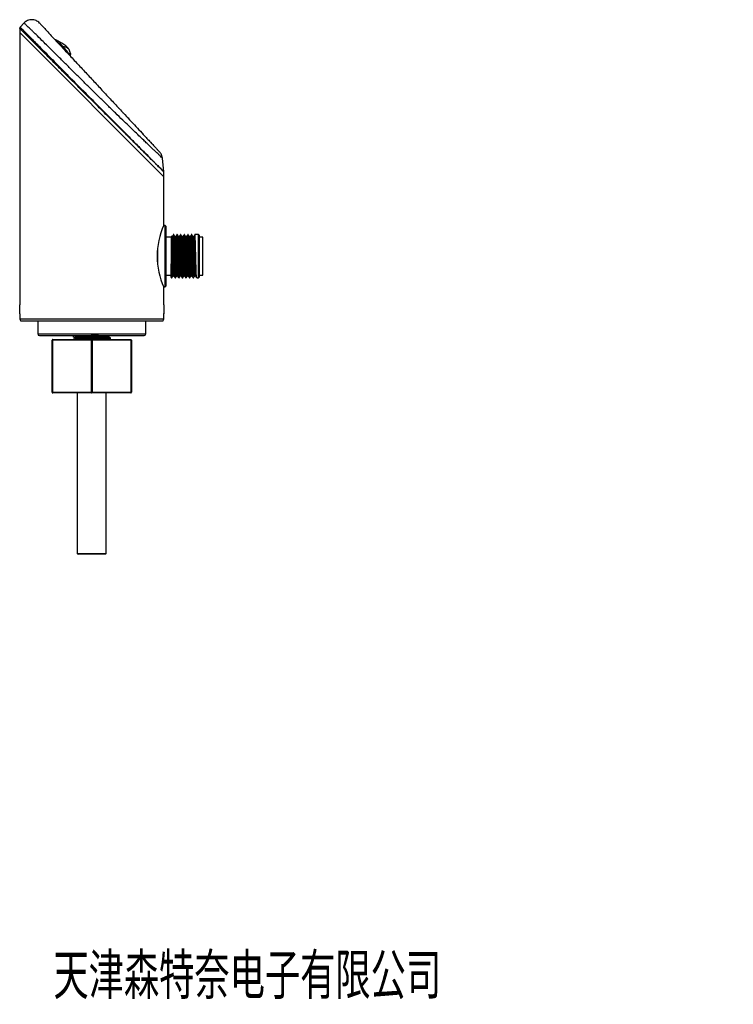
# Model space of a CAD drawing. Header units: millimetres. Extents: x 102 to 476, y 9 to 282.
# Tile 8 of 8: x 278 to 476, y 9 to 282. Entities that reach past the tile are written whole.
import ezdxf

# ---------------------------------------------------------------- set-up
doc = ezdxf.new("R2010")
doc.units = ezdxf.units.MM
doc.layers.add('10', color=7, linetype='Continuous')
doc.styles.add('SLDTEXTSTYLE0', font='TXT', dxfattribs={"width": 0.7, "bigfont": 'bigfont'})

msp = doc.modelspace()

# ---------------------------------------------------------------- linework, layer by layer
at = {"color": 7, "linetype": 'Continuous', "lineweight": 25}
for p, q in [((277.8, 279.7), (277.8, 278.51)), ((277.8, 278.51), (277.8, 203.05)), ((317.8, 238.51), (277.8, 278.51)), ((277.8, 278.51), (317.8, 238.51)), ((279.03, 281.18), (277.94, 280.05)), ((288.21, 276.28), (287.84, 276.47)), ((291.87, 272.7), (291.88, 272.63)), ((293.65, 269.99), (293.69, 270.02)), ((295.02, 268.53), (295.05, 268.56)), ((305.15, 257.65), (305.19, 257.69)), ((306.52, 256.19), (306.55, 256.23)), ((311.07, 251.38), (311.07, 251.39)), ((314.54, 247.66), (314.23, 248.14)), ((317.8, 239.93), (317.39, 243.74)), ((317.8, 239.87), (317.8, 239.93)), ((317.8, 238.51), (317.8, 239.87)), ((317.8, 225.09), (317.8, 238.51)), ((318.15, 225.01), (317.76, 225.01)), ((318.15, 208.01), (318.15, 225.01)), ((318.35, 224.81), (318.35, 208.21)), ((319.85, 221.76), (318.35, 221.76)), ((320.1, 221.97), (319.85, 221.97)), ((320.54, 222.51), (320.42, 222.51)), ((321.1, 221.97), (320.85, 221.97)), ((321.54, 222.51), (321.42, 222.51)), ((322.1, 221.97), (321.85, 221.97)), ((322.54, 222.51), (322.42, 222.51)), ((323.1, 221.97), (322.85, 221.97)), ((323.54, 222.51), (323.42, 222.51)), ((324.1, 221.97), (323.85, 221.97)), ((324.54, 222.51), (324.42, 222.51)), ((325.1, 221.97), (324.85, 221.97)), ((325.54, 222.51), (325.42, 222.51)), ((326.1, 221.97), (325.85, 221.97)), ((327.4, 222.51), (326.42, 222.51)), ((327.4, 210.51), (327.4, 222.51)), ((327.6, 222.31), (327.6, 210.71)), ((328.6, 221.76), (327.6, 221.76)), ((328.6, 211.26), (328.6, 221.76)), ((316, 218.74), (316, 214.3)), ((319.85, 211.04), (319.85, 214.38)), ((318.35, 211.26), (319.85, 211.26)), ((319.85, 210.63), (319.91, 210.52)), ((319.92, 210.51), (320.04, 210.51)), ((320.36, 211.05), (320.6, 211.05)), ((320.92, 210.51), (321.04, 210.51)), ((321.36, 211.05), (321.6, 211.05)), ((321.92, 210.51), (322.04, 210.51)), ((322.36, 211.05), (322.6, 211.05)), ((322.92, 210.51), (323.04, 210.51)), ((323.36, 211.05), (323.6, 211.05)), ((323.92, 210.51), (324.04, 210.51)), ((324.36, 211.05), (324.6, 211.05)), ((324.92, 210.51), (325.04, 210.51)), ((325.36, 211.05), (325.6, 211.05)), ((325.92, 210.51), (326.04, 210.51)), ((326.36, 211.05), (326.6, 211.05)), ((326.92, 210.51), (327.4, 210.51)), ((327.6, 211.26), (328.6, 211.26)), ((317.76, 208.01), (318.15, 208.01)), ((317.8, 203.06), (317.8, 207.91)), ((277.8, 200.56), (277.8, 199.01)), ((317.8, 199.01), (317.8, 200.58)), ((277.8, 199.01), (278.09, 198.51)), ((317.8, 199.01), (277.8, 199.01)), ((317.51, 198.51), (278.09, 198.51)), ((282.8, 198.51), (282.8, 195.01)), ((312.8, 195.01), (312.8, 198.51)), ((317.51, 198.51), (317.8, 199.01)), ((282.8, 195.01), (311.86, 195.01)), ((283.3, 194.51), (311.39, 194.51)), ((292.55, 194.26), (292.55, 194.23)), ((302.5, 194.36), (302.76, 194.51)), ((311.39, 194.51), (312.3, 194.51)), ((311.86, 195.01), (312.8, 195.01)), ((286.9, 193.21), (286.8, 193.21)), ((286.8, 178.81), (286.8, 193.21)), ((297.7, 193.21), (286.9, 193.21)), ((286.9, 193.21), (286.9, 178.81)), ((287, 193.41), (297.8, 193.41)), ((297.7, 178.81), (297.7, 193.21)), ((297.9, 193.21), (297.7, 193.21)), ((297.8, 193.41), (308.6, 193.41)), ((297.9, 193.21), (297.9, 178.81)), ((308.7, 193.21), (297.9, 193.21)), ((302.42, 193.41), (302.42, 193.71)), ((302.51, 193.41), (302.51, 193.47)), ((303.05, 193.78), (303.05, 193.81)), ((308.7, 178.81), (308.7, 193.21)), ((308.8, 193.21), (308.7, 193.21)), ((308.8, 193.21), (308.8, 178.81)), ((286.9, 178.81), (286.8, 178.81)), ((286.9, 178.81), (297.7, 178.81)), ((297.8, 178.61), (287, 178.61)), ((293.8, 178.61), (293.8, 134.11)), ((297.9, 178.81), (297.7, 178.81)), ((308.6, 178.61), (297.8, 178.61)), ((297.9, 178.81), (308.7, 178.81)), ((301.8, 134.11), (301.8, 178.61)), ((308.8, 178.81), (308.7, 178.81)), ((293.8, 134.11), (301.76, 134.11)), ((301.6, 133.91), (294, 133.91)), ((301.76, 134.11), (301.8, 134.11))]:
    msp.add_line(p, q, dxfattribs=at)
at = {"color": 7, "linetype": 'Continuous', "lineweight": 25, "flags": 128}
for points in [[(287, 193.41), (286.98, 193.41), (286.96, 193.4), (286.95, 193.38), (286.93, 193.36), (286.92, 193.32), (286.91, 193.29), (286.9, 193.25), (286.9, 193.21)], [(297.8, 193.41), (297.78, 193.41), (297.76, 193.4), (297.75, 193.38), (297.73, 193.36), (297.72, 193.32), (297.71, 193.29), (297.7, 193.25), (297.7, 193.21)], [(297.8, 193.41), (297.82, 193.41), (297.84, 193.4), (297.86, 193.38), (297.87, 193.36), (297.88, 193.32), (297.89, 193.29), (297.9, 193.25), (297.9, 193.21)], [(308.6, 193.41), (308.62, 193.41), (308.64, 193.4), (308.66, 193.38), (308.67, 193.36), (308.68, 193.32), (308.69, 193.29), (308.7, 193.25), (308.7, 193.21)], [(286.9, 178.81), (286.9, 178.77), (286.91, 178.74), (286.92, 178.7), (286.93, 178.67), (286.95, 178.65), (286.96, 178.63), (286.98, 178.62), (287, 178.61)], [(297.7, 178.81), (297.7, 178.77), (297.71, 178.74), (297.72, 178.7), (297.73, 178.67), (297.75, 178.65), (297.76, 178.63), (297.78, 178.62), (297.8, 178.61)], [(297.9, 178.81), (297.9, 178.77), (297.89, 178.74), (297.88, 178.7), (297.87, 178.67), (297.86, 178.65), (297.84, 178.63), (297.82, 178.62), (297.8, 178.61)], [(308.7, 178.81), (308.7, 178.77), (308.69, 178.74), (308.68, 178.7), (308.67, 178.67), (308.66, 178.65), (308.64, 178.63), (308.62, 178.62), (308.6, 178.61)]]:
    msp.add_lwpolyline(points, dxfattribs=at)
at = {"color": 7, "linetype": 'Continuous', "lineweight": 25}
for centre, radius, start, end in [((287.45, 275.58), 0.98, 66.4526, 80.5418), ((287.53, 275.77), 0.764, 66.2619, 83.7566), ((287.53, 275.78), 0.764, 50.0304, 66.4235), ((291.49, 272.06), 0.704, 98.4607, 114.8741), ((336.69, 216.51), 20.75, 155.5728, 204.4827), ((318.15, 224.81), 0.2, 0, 90), ((327.4, 222.31), 0.2, 0, 90), ((327.4, 210.71), 0.2, 270, 0), ((318.15, 208.21), 0.2, 270, 0), ((283.3, 195.01), 0.5, 180, 270), ((312.3, 195.01), 0.5, 270, 0), ((287, 193.21), 0.2, 90, 180), ((308.6, 193.21), 0.2, 0, 90), ((287, 178.81), 0.2, 180, 270), ((308.6, 178.81), 0.2, 270, 0), ((294, 134.11), 0.2, 180, 270), ((301.6, 134.11), 0.2, 270, 0)]:
    msp.add_arc(centre, radius, start, end, dxfattribs=at)
for points in [[(283.31, 281.16), (283.16, 281.3), (282.87, 281.57), (282.34, 281.86), (281.77, 282.05), (281.17, 282.11), (280.57, 282.06), (280, 281.88), (279.47, 281.59), (279.17, 281.32), (279.03, 281.18)], [(277.94, 280.05), (277.92, 280.02), (277.88, 279.97), (277.84, 279.89), (277.81, 279.8), (277.8, 279.73), (277.8, 279.7)], [(317.39, 243.74), (317.33, 244.06), (317.21, 244.68), (316.81, 245.18), (316.62, 245.43)]]:
    msp.add_open_spline(points, degree=3, dxfattribs=at)
for points, knots in [([(317.8, 239.87), (317.79, 239.89), (317.76, 239.91), (317.51, 240.16), (317, 240.67), (316.25, 241.42), (315.46, 242.21), (314.48, 243.18), (313.27, 244.39), (311.84, 245.81), (310.55, 247.1), (309.18, 248.46), (307.54, 250.09), (305.62, 252.01), (303.38, 254.23), (301.08, 256.52), (298.76, 258.83), (296.47, 261.1), (294.2, 263.36), (291.92, 265.62), (289.87, 267.67), (288.05, 269.48), (286.45, 271.07), (284.9, 272.61), (283.57, 273.94), (282.45, 275.05), (281.52, 275.98), (280.66, 276.84), (279.8, 277.7), (278.98, 278.52), (278.32, 279.18), (277.88, 279.62), (277.83, 279.67), (277.8, 279.7)], [0, 0, 0, 0, 0.021606, 0.043506, 0.077327, 0.112101, 0.133202, 0.154308, 0.197615, 0.225745, 0.253881, 0.282722, 0.311567, 0.353685, 0.395811, 0.439303, 0.482798, 0.524568, 0.566338, 0.609298, 0.652252, 0.684247, 0.716237, 0.749059, 0.781872, 0.804839, 0.827803, 0.851362, 0.874916, 0.906078, 0.937867, 0.968522, 1, 1, 1, 1]), ([(277.94, 280.05), (277.94, 280.05), (277.94, 280.05), (278.03, 279.95), (278.45, 279.52), (279.13, 278.84), (279.95, 278.01), (280.82, 277.14), (281.67, 276.28), (282.61, 275.33), (283.73, 274.2), (285.04, 272.87), (286.57, 271.33), (288.18, 269.71), (290, 267.87), (292.02, 265.84), (294.25, 263.59), (296.53, 261.29), (298.83, 258.98), (301.1, 256.69), (303.37, 254.42), (305.61, 252.16), (307.56, 250.2), (309.19, 248.56), (310.54, 247.21), (311.84, 245.9), (313.27, 244.47), (314.47, 243.26), (315.45, 242.28), (316.24, 241.49), (316.99, 240.73), (317.51, 240.22), (317.75, 239.97), (317.8, 239.93), (317.8, 239.93), (317.8, 239.93)], [0, 0, 0, 0, 0.000001, 0.030924, 0.062722, 0.094074, 0.126112, 0.149126, 0.172144, 0.195809, 0.219478, 0.251448, 0.283426, 0.31629, 0.34916, 0.390869, 0.432583, 0.475502, 0.518422, 0.560511, 0.602597, 0.64597, 0.689334, 0.717434, 0.74553, 0.774277, 0.803018, 0.845122, 0.866707, 0.888287, 0.922024, 0.956651, 0.97818, 0.999999, 1, 1, 1, 1]), ([(317.39, 243.74), (317.39, 243.74), (317.39, 243.74), (317.3, 243.82), (316.92, 244.18), (316.31, 244.77), (315.57, 245.46), (314.78, 246.21), (314.01, 246.95), (313.15, 247.76), (312.12, 248.75), (310.9, 249.91), (309.48, 251.27), (307.99, 252.71), (306.27, 254.37), (304.36, 256.23), (302.22, 258.32), (300.04, 260.46), (297.83, 262.63), (295.65, 264.79), (293.46, 266.95), (291.3, 269.1), (289.41, 270.98), (287.81, 272.56), (286.49, 273.87), (285.21, 275.14), (283.78, 276.55), (282.57, 277.75), (281.57, 278.73), (280.75, 279.52), (279.95, 280.29), (279.38, 280.84), (279.08, 281.13), (279.04, 281.17), (279.03, 281.18)], [0, 0, 0, 0, 0.000001, 0.03055, 0.061855, 0.092327, 0.123399, 0.145598, 0.167801, 0.190615, 0.213432, 0.244295, 0.275164, 0.306937, 0.338715, 0.379953, 0.421197, 0.463722, 0.50625, 0.548314, 0.590377, 0.633721, 0.677056, 0.705505, 0.733951, 0.763035, 0.792114, 0.835392, 0.857568, 0.879739, 0.914562, 0.950297, 0.974941, 1, 1, 1, 1]), ([(283.31, 281.16), (283.32, 281.14), (283.34, 281.12), (283.57, 280.87), (284.01, 280.4), (284.79, 279.57), (285.87, 278.41), (287.21, 276.97), (288.66, 275.42), (290.15, 273.82), (291.99, 271.85), (294.19, 269.48), (296.75, 266.74), (299.35, 263.96), (301.93, 261.18), (304.49, 258.44), (306.77, 255.99), (308.77, 253.85), (310.49, 252.01), (311.94, 250.45), (313.14, 249.16), (314.1, 248.13), (314.95, 247.22), (315.66, 246.46), (316.2, 245.88), (316.55, 245.51), (316.59, 245.46), (316.62, 245.43)], [0, 0, 0, 0, 0.0220642, 0.0441323, 0.0763864, 0.1086752, 0.1507702, 0.1929252, 0.2314384, 0.2700753, 0.3086398, 0.3674616, 0.4265056, 0.4853848, 0.5434577, 0.6016887, 0.6597179, 0.7026084, 0.7455914, 0.7884145, 0.818586, 0.8488242, 0.8789485, 0.9093199, 0.9396697, 0.9698409, 1, 1, 1, 1]), ([(288.21, 276.28), (288.19, 276.29), (288.15, 276.32), (288.12, 276.33), (288.1, 276.33)], [0, 0, 0, 0, 0.533088, 1, 1, 1, 1]), ([(289.89, 274.57), (289.89, 274.57), (289.72, 274.76), (289.38, 275.13), (289, 275.54), (288.67, 275.89), (288.42, 276.14), (288.27, 276.24), (288.21, 276.28)], [0, 0, 0, 0, 0.000016, 0.232978, 0.465938, 0.601238, 0.826556, 1, 1, 1, 1]), ([(291.66, 273.52), (291.51, 273.77), (291.2, 274.32), (290.32, 275.07), (289.25, 275.71), (288.57, 276.09), (288.25, 276.27)], [0, 0, 0, 0, 0.207141, 0.451906, 0.741291, 1, 1, 1, 1]), ([(289.89, 274.57), (289.84, 274.56), (289.73, 274.54), (289.6, 274.49), (289.55, 274.46)], [0, 0, 0, 0, 0.535621, 1, 1, 1, 1]), ([(291.39, 272.75), (291.24, 272.96), (290.94, 273.38), (290.42, 273.99), (290.07, 274.38), (289.89, 274.57), (289.89, 274.57)], [0, 0, 0, 0, 0.317804, 0.646816, 0.999976, 1, 1, 1, 1]), ([(291.65, 273.52), (291.64, 273.54), (291.58, 273.72), (291.36, 273.99), (291, 274.29), (290.51, 274.51), (290.11, 274.55), (289.89, 274.57)], [0, 0, 0, 0, 0.027195, 0.262487, 0.497779, 0.72953, 1, 1, 1, 1]), ([(291.88, 272.59), (291.87, 272.73), (291.85, 273.04), (291.72, 273.36), (291.65, 273.53)], [0, 0, 0, 0, 0.47773, 1, 1, 1, 1]), ([(291.54, 272.33), (291.53, 272.37), (291.51, 272.52), (291.44, 272.66), (291.39, 272.75)], [0, 0, 0, 0, 0.2855511, 1, 1, 1, 1]), ([(291.87, 272.48), (291.86, 272.48), (291.84, 272.49), (291.79, 272.54), (291.69, 272.64), (291.52, 272.71), (291.39, 272.75)], [0, 0, 0, 0, 0.20063, 0.368977, 0.528071, 1, 1, 1, 1]), ([(291.87, 272.48), (291.86, 272.42), (291.85, 272.3), (291.8, 272.17), (291.77, 272.1), (291.76, 272.09)], [0, 0, 0, 0, 0.455018, 0.91974, 1, 1, 1, 1]), ([(291.88, 272.63), (291.88, 272.59), (291.88, 272.54), (291.87, 272.49), (291.87, 272.49), (291.87, 272.48)], [0, 0, 0, 0, 0.511009, 0.75464, 1, 1, 1, 1]), ([(308.15, 254.66), (308.07, 254.72), (307.92, 254.84), (307.76, 254.95), (307.69, 255.01)], [0, 0, 0, 0, 0.499965, 1, 1, 1, 1]), ([(312.2, 250.17), (312.15, 250.25), (312.04, 250.41), (311.94, 250.58), (311.89, 250.66)], [0, 0, 0, 0, 0.500035, 1, 1, 1, 1]), ([(319.85, 221.97), (319.85, 221.97), (319.85, 221.98), (319.85, 221.7), (319.85, 221.32), (319.85, 220.79), (319.85, 220.15), (319.85, 219.39), (319.85, 218.54), (319.85, 217.62), (319.85, 216.65), (319.85, 215.67), (319.85, 214.91), (319.85, 214.49), (319.85, 214.38)], [0, 0, 0, 0, 0.119236, 0.202402, 0.285569, 0.368679, 0.45181, 0.53693, 0.62205, 0.708449, 0.794865, 0.881994, 0.969123, 1, 1, 1, 1]), ([(320.36, 211.1), (320.35, 211.09), (320.33, 211.05), (320.3, 211.37), (320.25, 212.05), (320.21, 213.04), (320.17, 214.27), (320.13, 215.66), (320.09, 217.1), (320.05, 218.5), (320, 219.76), (319.96, 220.81), (319.92, 221.56), (319.89, 221.93), (319.86, 221.95), (319.85, 221.96)], [0, 0, 0, 0, 0.033599, 0.1163738, 0.200588, 0.2833629, 0.3661378, 0.4503519, 0.5331268, 0.6159017, 0.7001159, 0.7828907, 0.8656656, 0.9498798, 1, 1, 1, 1]), ([(320.44, 222.47), (320.38, 222.39), (320.28, 222.21), (320.18, 222.03), (320.12, 221.94)], [0, 0, 0, 0, 0.500003, 1, 1, 1, 1]), ([(320.6, 211.09), (320.6, 211.09), (320.58, 211.06), (320.55, 211.38), (320.5, 212.04), (320.46, 213.05), (320.42, 214.27), (320.38, 215.66), (320.34, 217.1), (320.3, 218.5), (320.25, 219.76), (320.21, 220.81), (320.17, 221.54), (320.14, 221.91), (320.13, 221.91), (320.12, 221.91)], [0, 0, 0, 0, 0.019273, 0.1066, 0.195445, 0.282772, 0.370099, 0.458944, 0.546271, 0.633598, 0.722443, 0.80977, 0.897097, 0.985942, 1, 1, 1, 1]), ([(320.91, 210.56), (320.91, 210.55), (320.89, 210.52), (320.86, 210.87), (320.82, 211.6), (320.78, 212.7), (320.74, 214.05), (320.69, 215.57), (320.65, 217.15), (320.61, 218.69), (320.57, 220.08), (320.53, 221.24), (320.49, 222.04), (320.45, 222.44), (320.44, 222.45), (320.44, 222.45)], [0, 0, 0, 0, 0.020715, 0.107943, 0.196686, 0.283914, 0.371141, 0.459885, 0.547112, 0.63434, 0.723084, 0.810311, 0.897538, 0.986282, 1, 1, 1, 1]), ([(321.04, 210.56), (321.04, 210.55), (321.02, 210.51), (320.99, 210.87), (320.94, 211.6), (320.9, 212.7), (320.86, 214.05), (320.82, 215.57), (320.78, 217.15), (320.74, 218.69), (320.69, 220.09), (320.65, 221.24), (320.61, 222.05), (320.57, 222.48), (320.55, 222.47), (320.54, 222.46)], [0, 0, 0, 0, 0.03363, 0.116483, 0.200776, 0.28363, 0.366483, 0.450776, 0.53363, 0.616483, 0.700776, 0.78363, 0.866483, 0.950776, 1, 1, 1, 1]), ([(320.88, 221.91), (320.83, 222), (320.72, 222.18), (320.62, 222.35), (320.57, 222.44)], [0, 0, 0, 0, 0.4999957, 1, 1, 1, 1]), ([(321.36, 211.1), (321.35, 211.09), (321.33, 211.05), (321.3, 211.37), (321.25, 212.05), (321.21, 213.04), (321.17, 214.27), (321.13, 215.66), (321.09, 217.1), (321.05, 218.5), (321, 219.77), (320.96, 220.8), (320.92, 221.58), (320.89, 221.8), (320.88, 221.91)], [0, 0, 0, 0, 0.035376, 0.122528, 0.211196, 0.298349, 0.385501, 0.474169, 0.561322, 0.648474, 0.737142, 0.824295, 0.911447, 1, 1, 1, 1]), ([(321.44, 222.47), (321.38, 222.39), (321.28, 222.21), (321.18, 222.03), (321.12, 221.94)], [0, 0, 0, 0, 0.500003, 1, 1, 1, 1]), ([(321.6, 211.09), (321.6, 211.09), (321.58, 211.06), (321.55, 211.38), (321.5, 212.04), (321.46, 213.05), (321.42, 214.27), (321.38, 215.66), (321.34, 217.1), (321.3, 218.5), (321.25, 219.76), (321.21, 220.81), (321.17, 221.54), (321.14, 221.91), (321.13, 221.91), (321.12, 221.91)], [0, 0, 0, 0, 0.019273, 0.1066, 0.195445, 0.282772, 0.370099, 0.458944, 0.546271, 0.633598, 0.722443, 0.80977, 0.897097, 0.985942, 1, 1, 1, 1]), ([(321.91, 210.56), (321.91, 210.55), (321.89, 210.52), (321.86, 210.87), (321.82, 211.6), (321.78, 212.7), (321.74, 214.05), (321.69, 215.57), (321.65, 217.15), (321.61, 218.69), (321.57, 220.08), (321.53, 221.24), (321.49, 222.04), (321.45, 222.44), (321.44, 222.45), (321.44, 222.45)], [0, 0, 0, 0, 0.020715, 0.107943, 0.196686, 0.283914, 0.371141, 0.459885, 0.547112, 0.63434, 0.723084, 0.810311, 0.897538, 0.986282, 1, 1, 1, 1]), ([(322.04, 210.56), (322.04, 210.55), (322.02, 210.51), (321.99, 210.87), (321.94, 211.6), (321.9, 212.7), (321.86, 214.05), (321.82, 215.57), (321.78, 217.15), (321.74, 218.69), (321.69, 220.09), (321.65, 221.24), (321.61, 222.05), (321.57, 222.48), (321.55, 222.47), (321.54, 222.46)], [0, 0, 0, 0, 0.03363, 0.116483, 0.200776, 0.28363, 0.366483, 0.450776, 0.53363, 0.616483, 0.700776, 0.78363, 0.866483, 0.950776, 1, 1, 1, 1]), ([(321.88, 221.91), (321.83, 222), (321.72, 222.18), (321.62, 222.35), (321.57, 222.44)], [0, 0, 0, 0, 0.4999957, 1, 1, 1, 1]), ([(322.36, 211.1), (322.35, 211.09), (322.33, 211.05), (322.3, 211.37), (322.25, 212.05), (322.21, 213.04), (322.17, 214.27), (322.13, 215.66), (322.09, 217.1), (322.05, 218.5), (322, 219.77), (321.96, 220.8), (321.92, 221.58), (321.89, 221.8), (321.88, 221.91)], [0, 0, 0, 0, 0.035376, 0.122528, 0.211196, 0.298349, 0.385501, 0.474169, 0.561322, 0.648474, 0.737142, 0.824295, 0.911447, 1, 1, 1, 1]), ([(322.44, 222.47), (322.38, 222.39), (322.28, 222.21), (322.18, 222.03), (322.12, 221.94)], [0, 0, 0, 0, 0.500003, 1, 1, 1, 1]), ([(322.6, 211.09), (322.6, 211.09), (322.58, 211.06), (322.55, 211.38), (322.5, 212.04), (322.46, 213.05), (322.42, 214.27), (322.38, 215.66), (322.34, 217.1), (322.3, 218.5), (322.25, 219.76), (322.21, 220.81), (322.17, 221.54), (322.14, 221.91), (322.13, 221.91), (322.12, 221.91)], [0, 0, 0, 0, 0.019273, 0.1066, 0.195445, 0.282772, 0.370099, 0.458944, 0.546271, 0.633598, 0.722443, 0.80977, 0.897097, 0.985942, 1, 1, 1, 1]), ([(322.91, 210.56), (322.91, 210.55), (322.89, 210.52), (322.86, 210.87), (322.82, 211.6), (322.78, 212.7), (322.74, 214.05), (322.69, 215.57), (322.65, 217.15), (322.61, 218.69), (322.57, 220.08), (322.53, 221.24), (322.49, 222.04), (322.45, 222.44), (322.44, 222.45), (322.44, 222.45)], [0, 0, 0, 0, 0.020715, 0.107943, 0.196686, 0.283914, 0.371141, 0.459885, 0.547112, 0.63434, 0.723084, 0.810311, 0.897538, 0.986282, 1, 1, 1, 1]), ([(323.04, 210.56), (323.04, 210.55), (323.02, 210.51), (322.99, 210.87), (322.94, 211.6), (322.9, 212.7), (322.86, 214.05), (322.82, 215.57), (322.78, 217.15), (322.74, 218.69), (322.69, 220.09), (322.65, 221.24), (322.61, 222.05), (322.57, 222.48), (322.55, 222.47), (322.54, 222.46)], [0, 0, 0, 0, 0.03363, 0.116483, 0.200776, 0.28363, 0.366483, 0.450776, 0.53363, 0.616483, 0.700776, 0.78363, 0.866483, 0.950776, 1, 1, 1, 1]), ([(322.88, 221.91), (322.83, 222), (322.72, 222.18), (322.62, 222.35), (322.57, 222.44)], [0, 0, 0, 0, 0.499996, 1, 1, 1, 1]), ([(323.36, 211.1), (323.35, 211.09), (323.33, 211.05), (323.3, 211.37), (323.25, 212.05), (323.21, 213.04), (323.17, 214.27), (323.13, 215.66), (323.09, 217.1), (323.05, 218.5), (323, 219.77), (322.96, 220.8), (322.92, 221.58), (322.89, 221.8), (322.88, 221.91)], [0, 0, 0, 0, 0.035376, 0.122528, 0.211196, 0.298349, 0.385501, 0.474169, 0.561322, 0.648474, 0.737142, 0.824295, 0.911447, 1, 1, 1, 1]), ([(323.44, 222.47), (323.38, 222.39), (323.28, 222.21), (323.18, 222.03), (323.12, 221.94)], [0, 0, 0, 0, 0.500003, 1, 1, 1, 1]), ([(323.6, 211.09), (323.6, 211.09), (323.58, 211.06), (323.55, 211.38), (323.5, 212.04), (323.46, 213.05), (323.42, 214.27), (323.38, 215.66), (323.34, 217.1), (323.3, 218.5), (323.25, 219.76), (323.21, 220.81), (323.17, 221.54), (323.14, 221.91), (323.13, 221.91), (323.12, 221.91)], [0, 0, 0, 0, 0.019273, 0.1066, 0.195445, 0.282772, 0.370099, 0.458944, 0.546271, 0.633598, 0.722443, 0.80977, 0.897097, 0.985942, 1, 1, 1, 1]), ([(323.91, 210.56), (323.91, 210.55), (323.89, 210.52), (323.86, 210.87), (323.82, 211.6), (323.78, 212.7), (323.74, 214.05), (323.69, 215.57), (323.65, 217.15), (323.61, 218.69), (323.57, 220.08), (323.53, 221.24), (323.49, 222.04), (323.45, 222.44), (323.44, 222.45), (323.44, 222.45)], [0, 0, 0, 0, 0.020715, 0.107943, 0.196686, 0.283914, 0.371141, 0.459885, 0.547112, 0.63434, 0.723084, 0.810311, 0.897538, 0.986282, 1, 1, 1, 1]), ([(324.04, 210.56), (324.04, 210.55), (324.02, 210.51), (323.99, 210.87), (323.94, 211.6), (323.9, 212.7), (323.86, 214.05), (323.82, 215.57), (323.78, 217.15), (323.74, 218.69), (323.69, 220.09), (323.65, 221.24), (323.61, 222.05), (323.57, 222.48), (323.55, 222.47), (323.54, 222.46)], [0, 0, 0, 0, 0.03363, 0.116483, 0.200776, 0.28363, 0.366483, 0.450776, 0.53363, 0.616483, 0.700776, 0.78363, 0.866483, 0.950776, 1, 1, 1, 1]), ([(323.88, 221.91), (323.83, 222), (323.72, 222.18), (323.62, 222.35), (323.57, 222.44)], [0, 0, 0, 0, 0.499996, 1, 1, 1, 1]), ([(324.36, 211.1), (324.35, 211.09), (324.33, 211.05), (324.3, 211.37), (324.25, 212.05), (324.21, 213.04), (324.17, 214.27), (324.13, 215.66), (324.09, 217.1), (324.05, 218.5), (324, 219.77), (323.96, 220.8), (323.92, 221.58), (323.89, 221.8), (323.88, 221.91)], [0, 0, 0, 0, 0.035376, 0.122528, 0.211196, 0.298349, 0.385501, 0.474169, 0.561322, 0.648474, 0.737142, 0.824295, 0.911447, 1, 1, 1, 1]), ([(324.44, 222.47), (324.38, 222.39), (324.28, 222.21), (324.18, 222.03), (324.12, 221.94)], [0, 0, 0, 0, 0.500003, 1, 1, 1, 1]), ([(324.6, 211.09), (324.6, 211.09), (324.58, 211.06), (324.55, 211.38), (324.5, 212.04), (324.46, 213.05), (324.42, 214.27), (324.38, 215.66), (324.34, 217.1), (324.3, 218.5), (324.25, 219.76), (324.21, 220.81), (324.17, 221.54), (324.14, 221.91), (324.13, 221.91), (324.12, 221.91)], [0, 0, 0, 0, 0.019273, 0.1066, 0.195445, 0.282772, 0.370099, 0.458944, 0.546271, 0.633598, 0.722443, 0.80977, 0.897097, 0.985942, 1, 1, 1, 1]), ([(324.91, 210.56), (324.91, 210.55), (324.89, 210.52), (324.86, 210.87), (324.82, 211.6), (324.78, 212.7), (324.74, 214.05), (324.69, 215.57), (324.65, 217.15), (324.61, 218.69), (324.57, 220.08), (324.53, 221.24), (324.49, 222.04), (324.45, 222.44), (324.44, 222.45), (324.44, 222.45)], [0, 0, 0, 0, 0.020715, 0.107943, 0.196686, 0.283914, 0.371141, 0.459885, 0.547112, 0.63434, 0.723084, 0.810311, 0.897538, 0.986282, 1, 1, 1, 1]), ([(325.04, 210.56), (325.04, 210.55), (325.02, 210.51), (324.99, 210.87), (324.94, 211.6), (324.9, 212.7), (324.86, 214.05), (324.82, 215.57), (324.78, 217.15), (324.74, 218.69), (324.69, 220.09), (324.65, 221.24), (324.61, 222.05), (324.57, 222.48), (324.55, 222.47), (324.54, 222.46)], [0, 0, 0, 0, 0.03363, 0.116483, 0.200776, 0.28363, 0.366483, 0.450776, 0.53363, 0.616483, 0.700776, 0.78363, 0.866483, 0.950776, 1, 1, 1, 1]), ([(324.88, 221.91), (324.83, 222), (324.72, 222.18), (324.62, 222.35), (324.57, 222.44)], [0, 0, 0, 0, 0.499996, 1, 1, 1, 1]), ([(325.36, 211.1), (325.35, 211.09), (325.33, 211.05), (325.3, 211.37), (325.25, 212.05), (325.21, 213.04), (325.17, 214.27), (325.13, 215.66), (325.09, 217.1), (325.05, 218.5), (325, 219.77), (324.96, 220.8), (324.92, 221.58), (324.89, 221.8), (324.88, 221.91)], [0, 0, 0, 0, 0.035376, 0.122528, 0.211196, 0.298349, 0.385501, 0.474169, 0.561322, 0.648474, 0.737142, 0.824295, 0.911447, 1, 1, 1, 1]), ([(325.44, 222.47), (325.38, 222.39), (325.28, 222.21), (325.18, 222.03), (325.12, 221.94)], [0, 0, 0, 0, 0.500003, 1, 1, 1, 1]), ([(325.6, 211.09), (325.6, 211.09), (325.58, 211.06), (325.55, 211.38), (325.5, 212.04), (325.46, 213.05), (325.42, 214.27), (325.38, 215.66), (325.34, 217.1), (325.3, 218.5), (325.25, 219.76), (325.21, 220.81), (325.17, 221.54), (325.14, 221.91), (325.13, 221.91), (325.12, 221.91)], [0, 0, 0, 0, 0.019273, 0.1066, 0.195445, 0.282772, 0.370099, 0.458944, 0.546271, 0.633598, 0.722443, 0.80977, 0.897097, 0.985942, 1, 1, 1, 1]), ([(325.91, 210.56), (325.91, 210.55), (325.89, 210.52), (325.86, 210.87), (325.82, 211.6), (325.78, 212.7), (325.74, 214.05), (325.69, 215.57), (325.65, 217.15), (325.61, 218.69), (325.57, 220.08), (325.53, 221.24), (325.49, 222.04), (325.45, 222.44), (325.44, 222.45), (325.44, 222.45)], [0, 0, 0, 0, 0.020715, 0.107943, 0.196686, 0.283914, 0.371141, 0.459885, 0.547112, 0.63434, 0.723084, 0.810311, 0.897538, 0.986282, 1, 1, 1, 1]), ([(326.04, 210.56), (326.04, 210.55), (326.02, 210.51), (325.99, 210.87), (325.94, 211.6), (325.9, 212.7), (325.86, 214.05), (325.82, 215.57), (325.78, 217.15), (325.74, 218.69), (325.69, 220.09), (325.65, 221.24), (325.61, 222.05), (325.57, 222.48), (325.55, 222.47), (325.54, 222.46)], [0, 0, 0, 0, 0.03363, 0.116483, 0.200776, 0.28363, 0.366483, 0.450776, 0.53363, 0.616483, 0.700776, 0.78363, 0.866483, 0.950776, 1, 1, 1, 1]), ([(325.88, 221.91), (325.83, 222), (325.72, 222.18), (325.62, 222.35), (325.57, 222.44)], [0, 0, 0, 0, 0.499996, 1, 1, 1, 1]), ([(326.36, 211.1), (326.35, 211.09), (326.33, 211.05), (326.3, 211.37), (326.25, 212.05), (326.21, 213.04), (326.17, 214.27), (326.13, 215.66), (326.09, 217.1), (326.05, 218.5), (326, 219.77), (325.96, 220.8), (325.92, 221.58), (325.89, 221.8), (325.88, 221.91)], [0, 0, 0, 0, 0.035376, 0.122528, 0.211196, 0.298349, 0.385501, 0.474169, 0.561322, 0.648474, 0.737142, 0.824295, 0.911447, 1, 1, 1, 1]), ([(326.44, 222.47), (326.38, 222.39), (326.28, 222.21), (326.18, 222.03), (326.12, 221.94)], [0, 0, 0, 0, 0.500003, 1, 1, 1, 1]), ([(326.6, 211.09), (326.6, 211.09), (326.58, 211.06), (326.55, 211.38), (326.5, 212.04), (326.46, 213.05), (326.42, 214.27), (326.38, 215.66), (326.34, 217.1), (326.3, 218.5), (326.25, 219.76), (326.21, 220.81), (326.17, 221.54), (326.14, 221.91), (326.13, 221.91), (326.12, 221.91)], [0, 0, 0, 0, 0.019273, 0.1066, 0.195445, 0.282772, 0.370099, 0.458944, 0.546271, 0.633598, 0.722443, 0.80977, 0.897097, 0.985942, 1, 1, 1, 1]), ([(326.91, 210.56), (326.91, 210.55), (326.89, 210.52), (326.86, 210.87), (326.82, 211.6), (326.78, 212.7), (326.74, 214.05), (326.69, 215.57), (326.65, 217.15), (326.61, 218.69), (326.57, 220.08), (326.53, 221.24), (326.49, 222.04), (326.45, 222.44), (326.44, 222.45), (326.44, 222.45)], [0, 0, 0, 0, 0.020715, 0.107943, 0.196686, 0.283914, 0.371141, 0.459885, 0.547112, 0.63434, 0.723084, 0.810311, 0.897538, 0.986282, 1, 1, 1, 1]), ([(320.04, 210.56), (320.04, 210.55), (320.02, 210.51), (319.99, 210.87), (319.94, 211.6), (319.9, 212.7), (319.87, 213.69), (319.85, 214.28), (319.85, 214.38)], [0, 0, 0, 0, 0.08751, 0.303108, 0.522455, 0.738053, 0.953652, 1, 1, 1, 1]), ([(319.91, 210.56), (319.91, 210.55), (319.89, 210.52), (319.87, 210.75), (319.85, 211), (319.85, 211.04)], [0, 0, 0, 0, 0.163505, 0.851993, 1, 1, 1, 1]), ([(319.85, 211.04), (319.85, 210.9), (319.85, 210.66), (319.85, 210.64), (319.85, 210.63)], [0, 0, 0, 0, 0.596034, 1, 1, 1, 1]), ([(320.05, 210.52), (320.1, 210.61), (320.21, 210.79), (320.31, 210.97), (320.36, 211.06)], [0, 0, 0, 0, 0.500019, 1, 1, 1, 1]), ([(320.6, 211.06), (320.65, 210.97), (320.75, 210.79), (320.86, 210.61), (320.91, 210.52)], [0, 0, 0, 0, 0.499981, 1, 1, 1, 1]), ([(321.05, 210.52), (321.1, 210.61), (321.21, 210.79), (321.31, 210.97), (321.36, 211.06)], [0, 0, 0, 0, 0.500019, 1, 1, 1, 1]), ([(321.6, 211.06), (321.65, 210.97), (321.75, 210.79), (321.86, 210.61), (321.91, 210.52)], [0, 0, 0, 0, 0.499981, 1, 1, 1, 1]), ([(322.05, 210.52), (322.1, 210.61), (322.21, 210.79), (322.31, 210.97), (322.36, 211.06)], [0, 0, 0, 0, 0.500019, 1, 1, 1, 1]), ([(322.6, 211.06), (322.65, 210.97), (322.75, 210.79), (322.86, 210.61), (322.91, 210.52)], [0, 0, 0, 0, 0.499981, 1, 1, 1, 1]), ([(323.05, 210.52), (323.1, 210.61), (323.21, 210.79), (323.31, 210.97), (323.36, 211.06)], [0, 0, 0, 0, 0.500019, 1, 1, 1, 1]), ([(323.6, 211.06), (323.65, 210.97), (323.75, 210.79), (323.86, 210.61), (323.91, 210.52)], [0, 0, 0, 0, 0.499981, 1, 1, 1, 1]), ([(324.05, 210.52), (324.1, 210.61), (324.21, 210.79), (324.31, 210.97), (324.36, 211.06)], [0, 0, 0, 0, 0.500019, 1, 1, 1, 1]), ([(324.6, 211.06), (324.65, 210.97), (324.75, 210.79), (324.86, 210.61), (324.91, 210.52)], [0, 0, 0, 0, 0.499981, 1, 1, 1, 1]), ([(325.05, 210.52), (325.1, 210.61), (325.21, 210.79), (325.31, 210.97), (325.36, 211.06)], [0, 0, 0, 0, 0.500019, 1, 1, 1, 1]), ([(325.6, 211.06), (325.65, 210.97), (325.75, 210.79), (325.86, 210.61), (325.91, 210.52)], [0, 0, 0, 0, 0.499981, 1, 1, 1, 1]), ([(326.05, 210.52), (326.1, 210.61), (326.21, 210.79), (326.31, 210.97), (326.36, 211.06)], [0, 0, 0, 0, 0.500019, 1, 1, 1, 1]), ([(326.6, 211.06), (326.65, 210.97), (326.75, 210.79), (326.86, 210.61), (326.91, 210.52)], [0, 0, 0, 0, 0.499981, 1, 1, 1, 1]), ([(277.8, 200.56), (277.8, 200.58), (277.8, 200.61), (277.82, 200.82), (277.83, 201.14), (277.84, 201.53), (277.84, 201.96), (277.83, 202.37), (277.82, 202.72), (277.81, 202.96), (277.8, 203.07), (277.8, 203.05), (277.8, 203.05)], [0, 0, 0, 0, 0.107228, 0.214451, 0.321805, 0.429246, 0.536543, 0.643692, 0.750917, 0.858326, 0.965738, 1, 1, 1, 1]), ([(317.8, 203.06), (317.8, 203.05), (317.8, 203.02), (317.79, 202.81), (317.77, 202.49), (317.76, 202.09), (317.76, 201.67), (317.77, 201.26), (317.78, 200.91), (317.79, 200.67), (317.8, 200.56), (317.8, 200.57), (317.8, 200.58)], [0, 0, 0, 0, 0.107228, 0.214451, 0.321805, 0.429246, 0.536543, 0.643692, 0.750917, 0.858326, 0.965738, 1, 1, 1, 1]), ([(298.85, 194.51), (298.44, 194.5), (297.5, 194.48), (296, 194.44), (294.57, 194.39), (293.45, 194.35), (292.7, 194.3), (292.6, 194.27), (292.55, 194.26)], [0, 0, 0, 0, 0.135733, 0.306674, 0.481483, 0.653417, 0.826297, 1, 1, 1, 1]), ([(292.57, 194.25), (292.66, 194.19), (292.84, 194.09), (293.02, 193.99), (293.11, 193.93)], [0, 0, 0, 0, 0.500326, 1, 1, 1, 1]), ([(293, 194.51), (292.96, 194.49), (292.82, 194.41), (292.69, 194.33), (292.6, 194.28)], [0, 0, 0, 0, 0.33595, 1, 1, 1, 1]), ([(299.71, 194.51), (299.54, 194.51), (298.89, 194.49), (297.6, 194.45), (296.01, 194.41), (294.57, 194.37), (293.45, 194.32), (292.75, 194.28), (292.66, 194.26), (292.62, 194.25)], [0, 0, 0, 0, 0.056457, 0.222777, 0.386021, 0.552961, 0.717154, 0.882251, 1, 1, 1, 1]), ([(293.09, 193.92), (293.09, 193.88), (293.09, 193.8), (293.09, 193.72), (293.09, 193.67)], [0, 0, 0, 0, 0.500693, 1, 1, 1, 1]), ([(302.49, 194.36), (302.49, 194.36), (302.54, 194.35), (302.21, 194.32), (301.51, 194.27), (300.41, 194.23), (299.08, 194.19), (297.63, 194.14), (296.19, 194.1), (294.91, 194.05), (293.9, 194.01), (293.27, 193.97), (293.19, 193.95), (293.16, 193.93)], [0, 0, 0, 0, 0.007778, 0.108892, 0.212158, 0.313356, 0.415805, 0.518641, 0.619575, 0.722794, 0.824314, 0.926394, 1, 1, 1, 1]), ([(302.47, 194.12), (302.48, 194.12), (302.54, 194.1), (302.22, 194.07), (301.51, 194.02), (300.41, 193.98), (299.08, 193.94), (297.63, 193.89), (296.19, 193.85), (294.9, 193.8), (293.91, 193.76), (293.3, 193.72), (293.22, 193.7), (293.19, 193.69)], [0, 0, 0, 0, 0.024597, 0.125614, 0.228781, 0.329881, 0.432232, 0.534969, 0.635806, 0.738926, 0.840349, 0.94233, 1, 1, 1, 1]), ([(302.51, 194.12), (302.51, 194.16), (302.51, 194.25), (302.51, 194.33), (302.51, 194.37)], [0, 0, 0, 0, 0.506682, 1, 1, 1, 1]), ([(303.05, 193.82), (302.96, 193.87), (302.78, 193.97), (302.6, 194.07), (302.51, 194.13)], [0, 0, 0, 0, 0.5049674, 1, 1, 1, 1]), ([(293.14, 193.69), (293.05, 193.64), (292.89, 193.55), (292.73, 193.45), (292.66, 193.41)], [0, 0, 0, 0, 0.56429, 1, 1, 1, 1]), ([(303.01, 193.81), (303.02, 193.81), (303.09, 193.79), (302.73, 193.76), (301.93, 193.71), (300.71, 193.67), (299.23, 193.62), (297.61, 193.58), (296, 193.54), (294.58, 193.49), (293.5, 193.45), (293.12, 193.43), (292.96, 193.41)], [0, 0, 0, 0, 0.026849, 0.136648, 0.248782, 0.358671, 0.469918, 0.581585, 0.691187, 0.803271, 0.91351, 1, 1, 1, 1]), ([(303.01, 193.78), (303.02, 193.78), (303.09, 193.76), (302.83, 193.74), (302.51, 193.72), (302.42, 193.71)], [0, 0, 0, 0, 0.149744, 0.762115, 1, 1, 1, 1]), ([(302.5, 193.46), (302.59, 193.52), (302.78, 193.62), (302.96, 193.73), (303.05, 193.78)], [0, 0, 0, 0, 0.499314, 1, 1, 1, 1])]:
    msp.add_open_spline(points, degree=3, knots=knots, dxfattribs=at)

# ---------------------------------------------------------------- texts
at = {"layer": '10', "insert": (287.18, 23.25), "char_height": 12.7, "attachment_point": 1, "style": 'SLDTEXTSTYLE0'}
msp.add_mtext('天津森特奈电子有限公司', dxfattribs=at)

doc.saveas('drawing.dxf')
